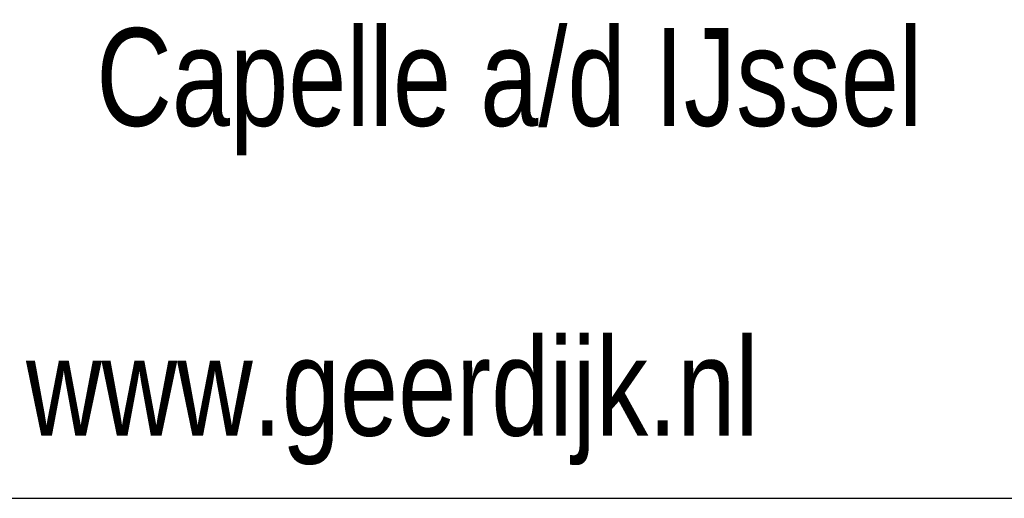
# Model space of a CAD drawing. Extents: x 0 to 86214, y 0 to 29700.
# Tile 17 of 42: x 38104 to 40117, y 3890 to 4869. Entities that reach past the tile are written whole.
import ezdxf
from ezdxf.enums import TextEntityAlignment as Align

# ---------------------------------------------------------------- set-up
doc = ezdxf.new("R2010")
doc.units = 0
doc.header["$LTSCALE"] = 100
for name, color, linetype in [('00att025', 2, 'Continuous'), ('00att035', 3, 'Continuous'), ('00att050', 4, 'Continuous'), ('BL$4----', 7, 'Continuous')]:
    doc.layers.add(name, color=color, linetype=linetype)
doc.styles.add('BURO-018', font='BUROFONT.shx', dxfattribs={"height": 180})
doc.styles.add('BURO-025', font='BUROFONT.shx', dxfattribs={"height": 250})
doc.styles.add('BURO-050', font='BUROFONT.shx', dxfattribs={"height": 500})

# ---------------------------------------------------------------- blocks, each defined once
blk = doc.blocks.new('STEMPEL GEERDIJK-NIEUW')
at = {"color": 5, "ltscale": 0.5}
blk.add_line((-209.9, 38.9), (-9.9, 38.9), dxfattribs=at)
at = {"color": 1, "ltscale": 0.5, "style": 'BURO-025', "width": 0.8}
for s, p in [('Capelle a/d IJssel', (-37.398, 46.514)), ('www.geerdijk.nl', (-38.836, 40.181))]:
    blk.add_text(s, height=2, dxfattribs=at).set_placement(p)
at = {"color": 1, "ltscale": 0.5, "style": 'BURO-018'}
for tag, p in [('DIVERSEN', (-68.9, 28.9)), ('AANTALBLAD', (-22.9, 28.9))]:
    blk.add_attdef(tag, p, '', height=2, dxfattribs=at)
at = {"layer": '00att025', "color": 1, "linetype": 'Continuous', "style": 'BURO-018'}
for tag, p in [('WZ_GOEDC', (-230.84, 55.442)), ('WZ_GOEDA', (-218.863, 55.442)), ('WZ_GOEDB', (-225.315, 55.031)), ('WZ_INITSC', (-230.84, 40.332)), ('WZ_INITSB', (-224.737, 40.332)), ('WZ_INITSA', (-218.863, 40.332)), ('WZ_DATUMC', (-230.84, 17.774)), ('WZ_DATUMB', (-224.737, 17.774)), ('WZ_DATUMA', (-218.863, 17.774)), ('WZ_CODEC', (-230.84, 10.751)), ('WZ_CODEB', (-224.737, 10.751)), ('WZ_CODEA', (-218.863, 10.751))]:
    blk.add_attdef(tag, text='', height=1.8, rotation=90, dxfattribs=at).set_placement(p, align=Align.MIDDLE_LEFT)
at = {"layer": '00att025', "color": 1, "linetype": 'Continuous'}
for tag, p, height, style in [('TKSCHAAL', (-194.804, 59.901), 2, 'BURO-018'), ('PRDATUM', (-199.225, 49.917), 1.8, 'BURO-018'), ('PRPRLEID', (-179.438, 45.409), 1.8, 'BURO-018'), ('PROPDRGVR1', (-191.434, 32.851), 2.2, 'BURO-025'), ('TK1OMSCHR', (-191.287, 27.025), 2.2, 'BURO-025'), ('TK2OMSCHR', (-191.169, 20.919), 2.2, 'BURO-025'), ('TKFILE', (-63.112, 11.291), 2, 'BURO-018')]:
    blk.add_attdef(tag, p, '', height=height, dxfattribs=dict(at, style=style))
at = {"layer": '00att025', "color": 2, "linetype": 'Continuous'}
for tag, p, height, style in [('PRVRIJ5', (-150.129, 51.989), 2.5, 'BURO-025'), ('PRVRIJ6', (-150.142, 46.083), 2.5, 'BURO-025'), ('PRNUMMER', (-70.447, 33.854), 3.5, 'BURO-050'), ('TKFORMAAT', (-82.528, 17.509), 4, 'BURO-025')]:
    blk.add_attdef(tag, p, '', height=height, dxfattribs=dict(at, style=style))
at = {"layer": '00att025', "color": 1, "linetype": 'Continuous', "style": 'BURO-018'}
blk.add_attdef('TKINIT', text='', height=1.8, dxfattribs=at).set_placement((-179.711, 50.878), align=Align.MIDDLE_LEFT)
at = {"layer": '00att025', "color": 3, "linetype": 'Continuous', "ltscale": 25, "style": 'BURO-025'}
blk.add_attdef('TKFASE', text='', height=4, dxfattribs=at).set_placement((-71.405, 19.481), align=Align.MIDDLE_LEFT)
at = {"layer": '00att035', "color": 2, "linetype": 'Continuous', "style": 'BURO-025'}
blk.add_attdef('PROMSCHR', (-149.998, 57.146), '', height=2.5, dxfattribs=at)
at = {"layer": '00att050', "color": 2, "linetype": 'Continuous', "style": 'BURO-025'}
blk.add_attdef('TKTEKNR', text='', height=4, dxfattribs=at).set_placement((-19.639, 19.603), align=Align.MIDDLE_LEFT)

msp = doc.modelspace()

# ---------------------------------------------------------------- block references
at = {"layer": 'BL$4----', "xscale": 100, "yscale": 100}
msp.add_blockref('STEMPEL GEERDIJK-NIEUW', (42000, 0), dxfattribs=at)

doc.saveas('drawing.dxf')
